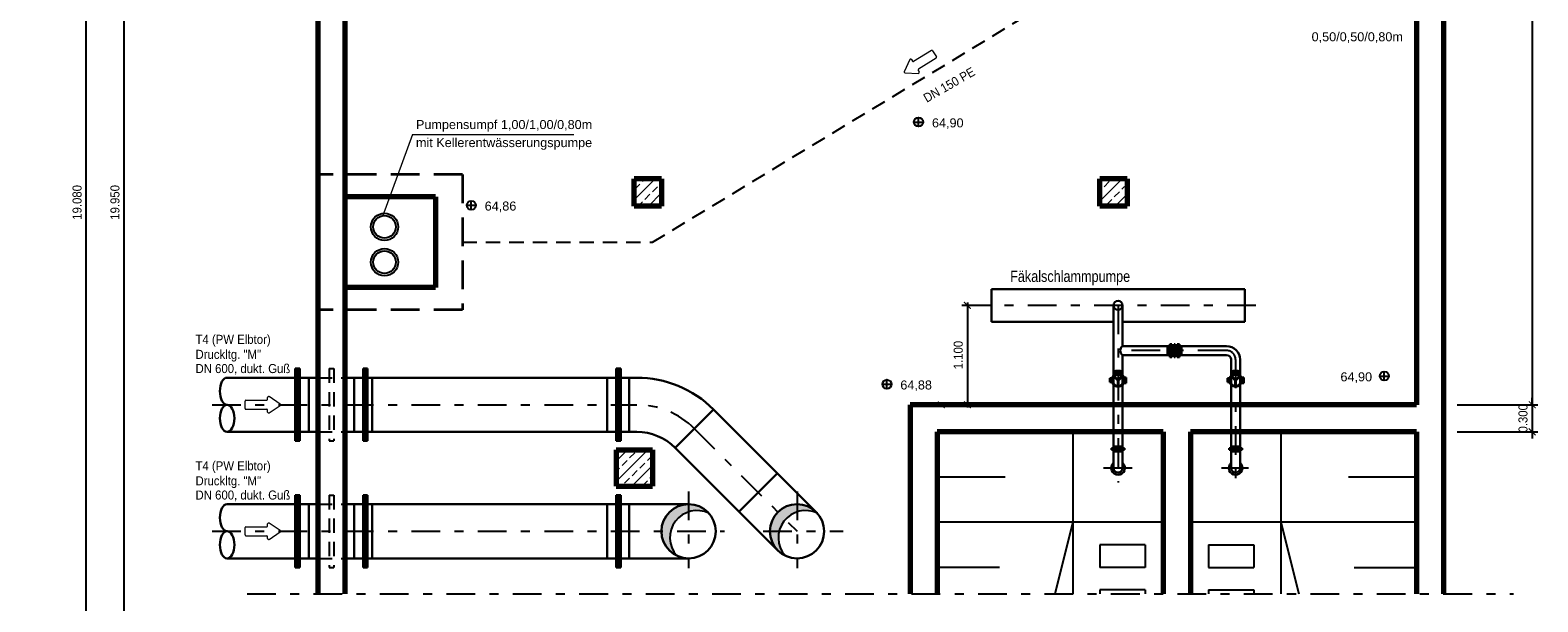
# Model space of a CAD drawing. Header units: metres. Extents: x -5 to 93, y -48 to 79.
# Tile 17 of 91: x 27.39 to 44.07, y -29.57 to -23.24. Entities that reach past the tile are written whole.
import ezdxf

# ---------------------------------------------------------------- set-up
doc = ezdxf.new("R2010")
doc.units = ezdxf.units.M
doc.header["$LTSCALE"] = 0.05
doc.header["$PDMODE"] = 35
doc.header["$PDSIZE"] = 0.1
for name, pattern in [('STRICHPUNKT2', [12.7, 6.35, -3.175, 0, -3.175]), ('VERDECKT', [9.525, 6.35, -3.175]), ('VERDECKT2', [4.7625, 3.175, -1.5875])]:
    doc.linetypes.add(name, pattern=pattern)
for name, color, linetype, lineweight in [('Bemassung_Bau', 7, 'Continuous', 18), ('Beschrifttung', 7, 'Continuous', 18), ('Maschinenbau', 152, 'Continuous', 30), ('Maschinenbau-Text', 152, 'Continuous', 25), ('Rohre', 160, 'Continuous', 30), ('Rohre_mitte', 160, 'STRICHPUNKT2', 25), ('Rohre_verdeckt', 160, 'VERDECKT2', 25), ('Sonstiges-1', 3, 'Continuous', 25), ('Sonstiges-Mitte', 3, 'STRICHPUNKT2', 25), ('Wand', 6, 'Continuous', 70), ('Wand-Schraffur', 252, 'Continuous', 20), ('Wand-verdeckt', 2, 'VERDECKT', 35)]:
    doc.layers.add(name, color=color, linetype=linetype, lineweight=lineweight)
doc.layers.add('Rohre_Schraffur', color=253, linetype='Continuous')
doc.layers.add('Rohre_Text', color=160, linetype='Continuous')
doc.styles.add('Arial', font='arial.ttf', dxfattribs={"width": 0.9})
doc.styles.get("Standard").update_dxf_attribs({"font": 'arial.ttf'})
doc.dimstyles.new('AEC Bemassung 1-50', dxfattribs={"dimtxt": 0.1, "dimasz": 0.075, "dimexe": 0.0625, "dimexo": 0, "dimgap": 0.05, "dimtad": 1, "dimdec": 3, "dimrnd": 0.005, "dimzin": 1, "dimdsep": 46, "dimtxsty": 'Arial', "dimblk": 'ARCHTICK', "dimcen": 0.125, "dimdle": 0.03125, "dimazin": 0, "dimtfac": 1, "dimtdec": 3, "dimtix": 1, "dimtmove": 2, "dimatfit": 2, "dimfxl": 1, "dimtolj": 1, "dimtzin": 0, "dimarcsym": 0})
pattern_1 = [(45, (25.29601, 0), (-0.1122532, 0.1122532), []), (45, (25.40827, 0), (-0.1122532, 0.1122532), [0.079375, -0.0396875])]

# ---------------------------------------------------------------- blocks, each defined once
blk = doc.blocks.new('_ArchTick')
at = {"color": 0, "linetype": 'ByBlock', "const_width": 0.15}
blk.add_lwpolyline([(-0.5, -0.5), (0.5, 0.5)], dxfattribs=at)
blk = doc.blocks.new('*D80')
at = {"layer": 'Bemassung_Bau', "color": 0, "lineweight": -2, "transparency": 16777216}
for p, q in [((27.394, -15.61), (28.076, -15.61)), ((28.014, -34.722), (28.014, -15.579)), ((27.519, -34.69), (28.076, -34.69))]:
    blk.add_line(p, q, dxfattribs=at)
at = {"layer": 'Defpoints', "color": 0, "transparency": 16777216}
for p in [(27.394, -15.61), (28.014, -15.61), (27.519, -34.69)]:
    blk.add_point(p, dxfattribs=at)
at = {"layer": 'Bemassung_Bau', "color": 0, "lineweight": -2, "transparency": 16777216, "xscale": 0.075, "yscale": 0.075, "zscale": 0.075}
for p, rotation in [((28.014, -15.61), 90), ((28.014, -34.69), 270)]:
    blk.add_blockref('_ArchTick', p, dxfattribs=dict(at, rotation=rotation))
at = {"layer": 'Bemassung_Bau', "color": 0, "transparency": 16777216, "insert": (27.913, -25.15), "char_height": 0.1, "attachment_point": 5, "rotation": 90, "style": 'Arial'}
blk.add_mtext('\\A1;19.080', dxfattribs=at)
blk = doc.blocks.new('*D82')
at = {"layer": 'Bemassung_Bau', "color": 0, "lineweight": -2, "transparency": 16777216}
for p, q in [((28.433, -35.157), (28.433, -15.144)), ((28.014, -15.175), (28.496, -15.175)), ((28.014, -35.125), (28.496, -35.125))]:
    blk.add_line(p, q, dxfattribs=at)
at = {"layer": 'Defpoints', "color": 0, "transparency": 16777216}
for p in [(28.014, -15.175), (28.433, -15.175), (28.014, -35.125)]:
    blk.add_point(p, dxfattribs=at)
at = {"layer": 'Bemassung_Bau', "color": 0, "lineweight": -2, "transparency": 16777216, "xscale": 0.075, "yscale": 0.075, "zscale": 0.075}
for p, rotation in [((28.433, -15.175), 90), ((28.433, -35.125), 270)]:
    blk.add_blockref('_ArchTick', p, dxfattribs=dict(at, rotation=rotation))
at = {"layer": 'Bemassung_Bau', "color": 0, "transparency": 16777216, "insert": (28.332, -25.15), "char_height": 0.1, "attachment_point": 5, "rotation": 90, "style": 'Arial'}
blk.add_mtext('\\A1;19.950', dxfattribs=at)
blk = doc.blocks.new('Pfeil')
at = {"layer": 'Beschrifttung'}
for p, q in [((0, -0.04), (0, 0.04)), ((0.01, 0.05), (0.24, 0.05)), ((0.25, 0.06), (0.25, 0.081)), ((0.388, 0.008), (0.266, 0.09)), ((0.01, -0.05), (0.24, -0.05)), ((0.25, -0.081), (0.25, -0.06)), ((0.266, -0.09), (0.388, -0.008))]:
    blk.add_line(p, q, dxfattribs=at)
for centre, start, end in [((0.01, 0.04), 90, 180), ((0.24, 0.06), 270, 0), ((0.26, 0.081), 56.3099, 180), ((0.382, 0), 303.6901, 56.3099), ((0.01, -0.04), 180, 270), ((0.24, -0.06), 0, 90), ((0.26, -0.081), 180, 303.6901)]:
    blk.add_arc(centre, 0.01, start, end, dxfattribs=at)
blk = doc.blocks.new('*D100')
at = {"layer": 'Defpoints', "color": 0, "transparency": 16777216}
for p in [(37.9, -26.29), (37.759, -27.39), (37.9, -27.39)]:
    blk.add_point(p, dxfattribs=at)
at = {"layer": 'Maschinenbau-Text', "color": 0, "lineweight": -2, "transparency": 16777216}
for p, q in [((37.9, -26.29), (37.697, -26.29)), ((37.759, -26.259), (37.759, -27.422)), ((37.9, -27.39), (37.697, -27.39))]:
    blk.add_line(p, q, dxfattribs=at)
at = {"layer": 'Maschinenbau-Text', "color": 0, "lineweight": -2, "transparency": 16777216, "xscale": 0.075, "yscale": 0.075, "zscale": 0.075}
for p, rotation in [((37.759, -26.29), 90), ((37.759, -27.39), 270)]:
    blk.add_blockref('_ArchTick', p, dxfattribs=dict(at, rotation=rotation))
at = {"layer": 'Maschinenbau-Text', "color": 0, "transparency": 16777216, "insert": (37.658, -26.84), "char_height": 0.1, "attachment_point": 5, "rotation": 90, "style": 'Arial'}
blk.add_mtext('\\A1;1.100', dxfattribs=at)
blk = doc.blocks.new('*D104')
at = {"layer": 'Bemassung_Bau', "color": 0, "lineweight": -2, "transparency": 16777216}
for p, q in [((43.175, -17.91), (44.068, -17.91)), ((44.005, -17.879), (44.005, -27.422)), ((43.175, -27.39), (44.068, -27.39))]:
    blk.add_line(p, q, dxfattribs=at)
at = {"layer": 'Defpoints', "color": 0, "transparency": 16777216}
for p in [(43.175, -17.91), (43.175, -27.39), (44.005, -27.39)]:
    blk.add_point(p, dxfattribs=at)
at = {"layer": 'Bemassung_Bau', "color": 0, "lineweight": -2, "transparency": 16777216, "xscale": 0.075, "yscale": 0.075, "zscale": 0.075}
for p, rotation in [((44.005, -17.91), 90), ((44.005, -27.39), 270)]:
    blk.add_blockref('_ArchTick', p, dxfattribs=dict(at, rotation=rotation))
at = {"layer": 'Bemassung_Bau', "color": 0, "transparency": 16777216, "insert": (43.904, -22.65), "char_height": 0.1, "attachment_point": 5, "rotation": 90, "style": 'Arial'}
blk.add_mtext('\\A1;9.480', dxfattribs=at)
blk = doc.blocks.new('*D105')
at = {"layer": 'Bemassung_Bau', "color": 0, "lineweight": -2, "transparency": 16777216}
for p, q in [((44.005, -27.39), (44.005, -27.315)), ((43.175, -27.39), (44.068, -27.39)), ((44.005, -27.39), (44.005, -27.69)), ((43.175, -27.69), (44.068, -27.69)), ((44.005, -27.69), (44.005, -27.765))]:
    blk.add_line(p, q, dxfattribs=at)
at = {"layer": 'Defpoints', "color": 0, "transparency": 16777216}
for p in [(43.175, -27.39), (43.175, -27.69), (44.005, -27.69)]:
    blk.add_point(p, dxfattribs=at)
at = {"layer": 'Bemassung_Bau', "color": 0, "lineweight": -2, "transparency": 16777216, "xscale": 0.075, "yscale": 0.075, "zscale": 0.075}
for p, rotation in [((44.005, -27.39), 270), ((44.005, -27.69), 90)]:
    blk.add_blockref('_ArchTick', p, dxfattribs=dict(at, rotation=rotation))
at = {"layer": 'Bemassung_Bau', "color": 0, "transparency": 16777216, "insert": (43.904, -27.54), "char_height": 0.1, "attachment_point": 5, "rotation": 90, "style": 'Arial'}
blk.add_mtext('\\A1;0.300', dxfattribs=at)

msp = doc.modelspace()

# ---------------------------------------------------------------- hatches: boundary and pattern name
at = {"layer": 'Rohre_Schraffur'}
for points in [[(39.3534, -27.119, -0.079442), (39.357, -27.0966), (39.3354, -27.0966), (39.3354, -27.1416), (39.357, -27.1416, -0.0798051)], [(40.6534, -27.119, -0.079442), (40.657, -27.0966), (40.6354, -27.0966), (40.6354, -27.1416), (40.657, -27.1416, -0.0798051)]]:
    msp.add_hatch(color=256, dxfattribs=at).paths.add_polyline_path(points)
h = msp.add_hatch(color=256, dxfattribs=at)
h.paths.add_polyline_path([(34.6754, -28.5759), (34.6754, -28.4904, 0.4142136), (34.3754, -28.7904), (34.4765, -28.7904, -0.2603384)])
h.paths.add_polyline_path([(34.6754, -28.4904), (34.6754, -28.5759, -0.1951391), (34.9004, -28.592, 0.21525)])
h.paths.add_polyline_path([(34.4765, -28.7904), (34.3754, -28.7904, 0.2858759), (34.543, -29.0597, -0.2449613)])
h = msp.add_hatch(color=256, dxfattribs=at)
h.paths.add_polyline_path([(35.8754, -28.4904), (35.8754, -28.5759, -0.1951391), (36.1004, -28.592, 0.21525)])
h.paths.add_polyline_path([(35.8754, -28.4904, 0.4142136), (35.5754, -28.7904, 0.2858759), (35.743, -29.0597, -0.5397191), (35.8754, -28.5759)])
at = {"layer": 'Wand-Schraffur'}
h = msp.add_hatch(dxfattribs=at)
h.set_pattern_fill('ANSI33', color=256, scale=0.025, style=0)
h.set_pattern_definition(pattern_1)
h.paths.add_polyline_path([(34.3754, -24.8904), (34.0754, -24.8904), (34.0754, -25.1904), (34.3754, -25.1904)])
h = msp.add_hatch(dxfattribs=at)
h.set_pattern_fill('ANSI33', color=256, scale=0.025, style=0)
h.set_pattern_definition(pattern_1)
h.paths.add_polyline_path([(39.5254, -25.1904), (39.5254, -24.8904), (39.2254, -24.8904), (39.2254, -25.1904)])
h = msp.add_hatch(dxfattribs=at)
h.set_pattern_fill('ANSI33', color=256, scale=0.025, style=0)
h.set_pattern_definition(pattern_1)
h.paths.add_polyline_path([(34.2754, -28.2904), (34.2754, -27.8904), (33.8754, -27.8904), (33.8754, -28.2904)])

# ---------------------------------------------------------------- linework, layer by layer
for p, q in [((37.1683, -24.2612), (37.2683, -24.2612)), ((37.2183, -24.3112), (37.2183, -24.2112)), ((32.2722, -25.2319), (32.2722, -25.1319)), ((32.2222, -25.1819), (32.3222, -25.1819)), ((36.8187, -27.1624), (36.9187, -27.1624)), ((36.8687, -27.2124), (36.8687, -27.1124)), ((42.32, -27.0724), (42.42, -27.0724)), ((42.37, -27.1224), (42.37, -27.0224))]:
    msp.add_line(p, q)
for centre in [(37.2183, -24.2612), (32.2722, -25.1819), (36.8687, -27.1624), (42.37, -27.0724)]:
    msp.add_circle(centre, 0.05)
at = {"layer": 'Beschrifttung'}
for q in [(31.2886, -25.3072), (33.4048, -24.3993)]:
    msp.add_line((31.6208, -24.3993), q, dxfattribs=at)
at = {"layer": 'Maschinenbau'}
for p, q in [((38.0254, -26.1104), (38.0254, -26.4704)), ((40.8254, -26.1104), (38.0254, -26.1104)), ((40.8254, -26.1104), (40.8254, -26.4704)), ((39.3754, -26.4704), (38.0254, -26.4704)), ((40.8254, -26.4704), (39.4754, -26.4704))]:
    msp.add_line(p, q, dxfattribs=at)
at = {"layer": 'Rohre'}
for p, q in [((39.3754, -26.2904), (39.3754, -27.0672)), ((39.4754, -26.2904), (39.4754, -26.7404)), ((40.6254, -26.7404), (39.4754, -26.7404)), ((40.6254, -26.8404), (39.4754, -26.8404)), ((39.4754, -26.8404), (39.4754, -27.0672)), ((39.9728, -26.8384), (39.9728, -26.7425)), ((39.9968, -26.8623), (39.9968, -26.7186)), ((39.9968, -26.7186), (40.0087, -26.7186)), ((40.0087, -26.8623), (40.0087, -26.7186)), ((40.0087, -26.8623), (40.0087, -26.7186)), ((40.0087, -26.7186), (40.0207, -26.7186)), ((40.0207, -26.8623), (40.0207, -26.7186)), ((40.0447, -26.8623), (40.0447, -26.7186)), ((40.0447, -26.7186), (40.0567, -26.7186)), ((40.0567, -26.8623), (40.0567, -26.7186)), ((40.0806, -26.8623), (40.0806, -26.7186)), ((40.0806, -26.7186), (40.0926, -26.7186)), ((40.0926, -26.8623), (40.0926, -26.7186)), ((40.0926, -26.8623), (40.0926, -26.7186)), ((40.0926, -26.7186), (40.1046, -26.7186)), ((40.1046, -26.8623), (40.1046, -26.7186)), ((40.1285, -26.8384), (40.1285, -26.7425)), ((30.3254, -26.9904), (30.3254, -27.7904)), ((30.3254, -26.9904), (30.3754, -26.9904)), ((30.3504, -26.9904), (30.3504, -27.7904)), ((30.3754, -26.9904), (30.3754, -27.7904)), ((31.0754, -26.9904), (31.0754, -27.7904)), ((31.0754, -26.9904), (31.1254, -26.9904)), ((31.1004, -26.9904), (31.1004, -27.7904)), ((31.1254, -26.9904), (31.1254, -27.7904)), ((33.8754, -26.9904), (33.8754, -27.7904)), ((33.8754, -26.9904), (33.9254, -26.9904)), ((33.9004, -26.9904), (33.9004, -27.7904)), ((33.9254, -26.9904), (33.9254, -27.7904)), ((39.9968, -26.8623), (40.0087, -26.8623)), ((40.0087, -26.8623), (40.0207, -26.8623)), ((40.0447, -26.8623), (40.0567, -26.8623)), ((40.0806, -26.8623), (40.0926, -26.8623)), ((40.0926, -26.8623), (40.1046, -26.8623)), ((40.6754, -26.8904), (40.6754, -27.0672)), ((40.7754, -26.8904), (40.7754, -27.0672)), ((29.5718, -27.0904), (30.5754, -27.0904)), ((30.4754, -27.0904), (30.4754, -27.6904)), ((30.8754, -27.0904), (31.2254, -27.0904)), ((30.9754, -27.0904), (30.9754, -27.6904)), ((31.1754, -27.0904), (34.0188, -27.0904)), ((31.1754, -27.0904), (31.1754, -27.6904)), ((33.7754, -27.0904), (33.7754, -27.6904)), ((33.9997, -27.0904), (34.1026, -27.0904)), ((34.0188, -27.0842), (34.0188, -27.6842)), ((39.3354, -27.0966), (39.3354, -27.1416)), ((39.357, -27.0966), (39.3354, -27.0966)), ((39.3354, -27.1146), (39.3354, -27.1236)), ((39.357, -27.1416), (39.3354, -27.1416)), ((39.3754, -27.0807), (39.3754, -27.1574)), ((39.3754, -27.1708), (39.3754, -28.0904)), ((39.4254, -27.0218), (39.3779, -27.0218)), ((39.3779, -27.047), (39.3779, -27.0218)), ((39.4254, -27.047), (39.3779, -27.047)), ((39.3783, -27.077), (39.4218, -27.1205)), ((39.3834, -27.0719), (39.4254, -27.114)), ((39.4218, -27.182), (39.4218, -27.1205)), ((39.4254, -27.0218), (39.4729, -27.0218)), ((39.4254, -27.047), (39.4729, -27.047)), ((39.4674, -27.0719), (39.4254, -27.114)), ((39.4725, -27.077), (39.429, -27.1205)), ((39.429, -27.182), (39.429, -27.1205)), ((39.4729, -27.047), (39.4729, -27.0218)), ((39.4754, -27.0807), (39.4754, -27.1574)), ((39.4754, -27.1708), (39.4754, -28.0904)), ((39.5154, -27.1506), (39.4901, -27.1506)), ((39.5154, -27.0876), (39.4902, -27.0876)), ((39.5154, -27.0966), (39.4938, -27.0966)), ((39.5154, -27.1416), (39.4938, -27.1416)), ((39.5154, -27.1146), (39.4973, -27.1146)), ((39.5154, -27.1236), (39.4973, -27.1236)), ((39.5154, -27.0876), (39.5154, -27.1506)), ((39.5154, -27.1146), (39.5154, -27.1236)), ((39.5154, -27.1416), (39.5154, -27.1506)), ((40.6354, -27.0966), (40.6354, -27.1416)), ((40.657, -27.0966), (40.6354, -27.0966)), ((40.6354, -27.1146), (40.6354, -27.1236)), ((40.657, -27.1416), (40.6354, -27.1416)), ((40.6754, -27.0807), (40.6754, -27.1574)), ((40.6754, -27.1708), (40.6754, -28.0904)), ((40.7254, -27.0218), (40.6779, -27.0218)), ((40.6779, -27.047), (40.6779, -27.0218)), ((40.7254, -27.047), (40.6779, -27.047)), ((40.6783, -27.077), (40.7218, -27.1205)), ((40.6834, -27.0719), (40.7254, -27.114)), ((40.7218, -27.182), (40.7218, -27.1205)), ((40.7254, -27.0218), (40.7729, -27.0218)), ((40.7254, -27.047), (40.7729, -27.047)), ((40.7674, -27.0719), (40.7254, -27.114)), ((40.7725, -27.077), (40.729, -27.1205)), ((40.729, -27.182), (40.729, -27.1205)), ((40.7729, -27.047), (40.7729, -27.0218)), ((40.7754, -27.0807), (40.7754, -27.1574)), ((40.7754, -27.1708), (40.7754, -28.0904)), ((40.8154, -27.1506), (40.7901, -27.1506)), ((40.8154, -27.0876), (40.7902, -27.0876)), ((40.8154, -27.0966), (40.7938, -27.0966)), ((40.8154, -27.1416), (40.7938, -27.1416)), ((40.8154, -27.1146), (40.7973, -27.1146)), ((40.8154, -27.1236), (40.7973, -27.1236)), ((40.8154, -27.0876), (40.8154, -27.1506)), ((40.8154, -27.1146), (40.8154, -27.1236)), ((40.8154, -27.1416), (40.8154, -27.1506)), ((34.5269, -27.8662), (34.9511, -27.4419)), ((34.9511, -27.4419), (36.0875, -28.5783)), ((29.5718, -27.6904), (30.5754, -27.6904)), ((30.3254, -27.7904), (30.3754, -27.7904)), ((30.8754, -27.6904), (31.2254, -27.6904)), ((31.0754, -27.7904), (31.1254, -27.7904)), ((31.1754, -27.6904), (34.1026, -27.6904)), ((33.8754, -27.7904), (33.9254, -27.7904)), ((34.5269, -27.8662), (35.6633, -29.0026)), ((39.4974, -27.87), (39.3534, -27.87)), ((39.3534, -27.879), (39.3534, -27.87)), ((39.4974, -27.879), (39.3534, -27.879)), ((39.3534, -27.888), (39.3534, -27.879)), ((39.4974, -27.879), (39.3534, -27.879)), ((39.4974, -27.888), (39.3534, -27.888)), ((39.4754, -27.852), (39.3754, -27.852)), ((39.4754, -27.906), (39.3754, -27.906)), ((39.4974, -27.879), (39.4974, -27.87)), ((39.4974, -27.888), (39.4974, -27.879)), ((40.7974, -27.87), (40.6534, -27.87)), ((40.6534, -27.879), (40.6534, -27.87)), ((40.7974, -27.879), (40.6534, -27.879)), ((40.6534, -27.888), (40.6534, -27.879)), ((40.7974, -27.879), (40.6534, -27.879)), ((40.7974, -27.888), (40.6534, -27.888)), ((40.7754, -27.852), (40.6754, -27.852)), ((40.7754, -27.906), (40.6754, -27.906)), ((40.7974, -27.879), (40.7974, -27.87)), ((40.7974, -27.888), (40.7974, -27.879)), ((35.234, -28.5733), (35.6582, -28.149)), ((29.5718, -28.4904), (30.5754, -28.4904)), ((30.3254, -28.3904), (30.3254, -29.1904)), ((30.3254, -28.3904), (30.3754, -28.3904)), ((30.3504, -28.3904), (30.3504, -29.1904)), ((30.3754, -28.3904), (30.3754, -29.1904)), ((30.4754, -28.4904), (30.4754, -29.0904)), ((30.8754, -28.4904), (31.2254, -28.4904)), ((30.9754, -28.4904), (30.9754, -29.0904)), ((31.0754, -28.3904), (31.0754, -29.1904)), ((31.0754, -28.3904), (31.1254, -28.3904)), ((31.1004, -28.3904), (31.1004, -29.1904)), ((31.1254, -28.3904), (31.1254, -29.1904)), ((31.1754, -28.4904), (34.6754, -28.4904)), ((31.1754, -28.4904), (31.1754, -29.0904)), ((33.7754, -28.4904), (33.7754, -29.0904)), ((33.8754, -28.3904), (33.8754, -29.1904)), ((33.8754, -28.3904), (33.9254, -28.3904)), ((33.9004, -28.3904), (33.9004, -29.1904)), ((33.9254, -28.3904), (33.9254, -29.1904)), ((34.0188, -28.4842), (34.0188, -29.0842)), ((29.5718, -29.0904), (30.5754, -29.0904)), ((30.8754, -29.0904), (31.2254, -29.0904)), ((31.1754, -29.0904), (34.6754, -29.0904)), ((30.3254, -29.1904), (30.3754, -29.1904)), ((31.0754, -29.1904), (31.1254, -29.1904)), ((33.8754, -29.1904), (33.9254, -29.1904))]:
    msp.add_line(p, q, dxfattribs=at)
for centre, radius in [((39.4254, -26.2904), 0.05), ((39.4254, -27.119), 0.072), ((39.4254, -27.119), 0.063), ((40.7254, -27.119), 0.072), ((40.7254, -27.119), 0.063), ((34.6754, -28.7904), 0.3), ((35.8754, -28.7904), 0.3)]:
    msp.add_circle(centre, radius, dxfattribs=at)
for centre, radius, start, end in [((39.5125, -26.7904), 0.0623, 126.603, 233.397), ((40.6254, -26.8904), 0.15, 360, 90), ((40.6254, -26.8904), 0.05, 360, 90), ((34.1026, -28.2904), 1.2, 45, 90), ((39.4254, -27.175), 0.1604, 72.75346, 107.24654), ((40.7254, -27.175), 0.1604, 72.75346, 107.24654), ((34.1026, -28.2904), 0.6, 45, 90), ((39.4254, -28.0904), 0.075, 131.81031, 48.18969), ((39.4254, -28.0904), 0.05, 180, 0), ((40.7254, -28.0904), 0.075, 131.81031, 48.18969), ((40.7254, -28.0904), 0.05, 180, 0)]:
    msp.add_arc(centre, radius, start, end, dxfattribs=at)
for centre in [(29.5718, -27.2404), (29.5718, -28.6404)]:
    msp.add_ellipse(centre, major_axis=(0, -0.15), ratio=0.5334145, start_param=3.1415927, end_param=6.2831853, dxfattribs=at)
for centre in [(29.5718, -27.5404), (29.5718, -28.9404)]:
    msp.add_ellipse(centre, major_axis=(0, -0.15), ratio=0.5334145, dxfattribs=at)
at = {"layer": 'Rohre_mitte'}
for p, q in [((40.9497, -26.2904), (37.8997, -26.2904)), ((39.4254, -26.2904), (39.4254, -28.249)), ((40.6254, -26.7904), (39.4502, -26.7904)), ((40.7254, -26.8904), (40.7254, -28.2674)), ((29.4052, -27.3904), (34.1026, -27.3904)), ((34.739, -27.6541), (35.8754, -28.7904)), ((39.5812, -28.0904), (39.2369, -28.0904)), ((40.8682, -28.0904), (40.5692, -28.0904)), ((34.6754, -28.3512), (34.6754, -29.2008)), ((35.8754, -28.3512), (35.8754, -29.2008)), ((29.4052, -28.7904), (35.071, -28.7904)), ((35.5016, -28.7904), (36.3837, -28.7904))]:
    msp.add_line(p, q, dxfattribs=at)
for centre, radius, start in [((40.6254, -26.8904), 0.1, 360), ((34.1026, -28.2904), 0.9, 45)]:
    msp.add_arc(centre, radius, start, 90, dxfattribs=at)
at = {"layer": 'Rohre_Schraffur'}
for centre in [(34.768, -28.8612), (35.968, -28.8612)]:
    msp.add_arc(centre, 0.3, 63.81583, 221.40972, dxfattribs=at)
at = {"layer": 'Rohre_Text'}
msp.add_line((37.1254, -27.3904), (37.5338, -27.3904), dxfattribs=at)
at = {"layer": 'Rohre_verdeckt'}
for p, q in [((34.2754, -25.5904), (40.4254, -21.8604)), ((32.1754, -25.5904), (34.2754, -25.5904)), ((30.7004, -26.9904), (30.7004, -27.7904)), ((30.7004, -26.9904), (30.7504, -26.9904)), ((30.7504, -26.9904), (30.7504, -27.7904)), ((30.5754, -27.0904), (30.8754, -27.0904)), ((30.5754, -27.6904), (30.8754, -27.6904)), ((30.7004, -27.7904), (30.7504, -27.7904)), ((30.5754, -28.4904), (30.8754, -28.4904)), ((30.7004, -28.3904), (30.7004, -29.1904)), ((30.7004, -28.3904), (30.7504, -28.3904)), ((30.7504, -28.3904), (30.7504, -29.1904)), ((30.5754, -29.0904), (30.8754, -29.0904)), ((30.7004, -29.1904), (30.7504, -29.1904))]:
    msp.add_line(p, q, dxfattribs=at)
at = {"layer": 'Sonstiges-1'}
for p, q in [((38.9254, -27.6904), (38.9254, -29.4849)), ((41.2254, -27.6904), (41.2254, -29.4849)), ((38.1754, -28.1904), (37.4254, -28.1904)), ((42.7254, -28.1904), (41.9754, -28.1904)), ((39.9254, -28.6904), (37.4254, -28.6904)), ((38.9254, -28.6904), (38.7268, -29.4849)), ((42.7254, -28.6904), (40.2254, -28.6904)), ((41.2254, -28.6904), (41.424, -29.4849)), ((39.7254, -28.9404), (39.2254, -28.9404)), ((39.2254, -28.9404), (39.2254, -29.1904)), ((39.7254, -28.9404), (39.7254, -29.1904)), ((40.4254, -28.9404), (40.9254, -28.9404)), ((40.4254, -28.9404), (40.4254, -29.1904)), ((40.9254, -28.9404), (40.9254, -29.1904)), ((38.1129, -29.1904), (37.4254, -29.1904)), ((39.7254, -29.1904), (39.2254, -29.1904)), ((40.4254, -29.1904), (40.9254, -29.1904)), ((42.0379, -29.1904), (42.7254, -29.1904)), ((39.7254, -29.4404), (39.2254, -29.4404)), ((39.2254, -29.4404), (39.2254, -29.4849)), ((39.7254, -29.4404), (39.7254, -29.4849)), ((40.4254, -29.4404), (40.9254, -29.4404)), ((40.4254, -29.4404), (40.4254, -29.4849)), ((40.9254, -29.4404), (40.9254, -29.4849))]:
    msp.add_line(p, q, dxfattribs=at)
for centre, radius in [((31.3129, -25.421), 0.15), ((31.3129, -25.421), 0.125), ((31.3129, -25.8123), 0.15), ((31.3129, -25.8123), 0.125)]:
    msp.add_circle(centre, radius, dxfattribs=at)
at = {"layer": 'Sonstiges-Mitte'}
msp.add_line((29.7921, -29.4849), (43.7999, -29.4849), dxfattribs=at)
at = {"layer": 'Wand'}
for p, q in [((30.5754, -15.3104), (30.5754, -29.4849)), ((30.8754, -15.6104), (30.8754, -29.4849)), ((43.0254, -15.6104), (43.0254, -29.4849)), ((42.7254, -17.9104), (42.7254, -27.3904)), ((34.3754, -24.8904), (34.0754, -24.8904)), ((34.0754, -25.1904), (34.0754, -24.8904)), ((34.3754, -24.8904), (34.3754, -25.1904)), ((39.5254, -24.8904), (39.2254, -24.8904)), ((39.2254, -25.1904), (39.2254, -24.8904)), ((39.5254, -24.8904), (39.5254, -25.1904)), ((31.8754, -25.0904), (30.8754, -25.0904)), ((31.8754, -25.0904), (31.8754, -26.0904)), ((34.3754, -25.1904), (34.0754, -25.1904)), ((39.5254, -25.1904), (39.2254, -25.1904)), ((31.8754, -26.0904), (30.8754, -26.0904)), ((42.7254, -27.3904), (37.1254, -27.3904)), ((37.1254, -27.3904), (37.1254, -29.4849)), ((39.9254, -27.6904), (37.4254, -27.6904)), ((37.4254, -27.6904), (37.4254, -29.4849)), ((39.9254, -27.6904), (39.9254, -29.4849)), ((40.2254, -27.6904), (40.2254, -29.4849)), ((42.7254, -27.6904), (40.2254, -27.6904)), ((42.7254, -27.6904), (42.7254, -29.4849)), ((33.8754, -27.8904), (34.2754, -27.8904)), ((33.8754, -27.8904), (33.8754, -28.2904)), ((34.2754, -27.8904), (34.2754, -28.2904)), ((33.8754, -28.2904), (34.2754, -28.2904))]:
    msp.add_line(p, q, dxfattribs=at)
at = {"layer": 'Wand-verdeckt'}
for p, q in [((32.1754, -24.8404), (30.5754, -24.8404)), ((32.1754, -24.8404), (32.1754, -26.3404)), ((32.1754, -26.3404), (30.5754, -26.3404))]:
    msp.add_line(p, q, dxfattribs=at)

# ---------------------------------------------------------------- block references
at = {"layer": 'Rohre_Text', "rotation": 211.7209271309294}
msp.add_blockref('Pfeil', (37.3952, -23.5062), dxfattribs=at)
at = {"layer": 'Rohre_Text'}
for p in [(29.7698, -27.3904), (29.7698, -28.7904)]:
    msp.add_blockref('Pfeil', p, dxfattribs=at)
at = {"layer": 'Rohre_Text', "xscale": 0.075, "yscale": 0.075, "zscale": 0.075, "rotation": 270}
msp.add_blockref('_ArchTick', (37.4713, -27.3904), dxfattribs=at)

# ---------------------------------------------------------------- texts
at = {"layer": 'Beschrifttung'}
for s, p in [('0,50/0,50/0,80m', (41.5657, -23.3668)), ('Pumpensumpf 1,00/1,00/0,80m', (31.6604, -24.3383)), ('64,90', (37.367, -24.3199)), ('mit Kellerentwässerungspumpe', (31.6604, -24.538)), ('64,86', (32.4208, -25.2406)), ('64,88', (37.0173, -27.2211)), ('64,90', (41.885, -27.131))]:
    msp.add_text(s, height=0.1, dxfattribs=at).set_placement(p)
at = {"layer": 'Maschinenbau-Text', "style": 'Arial', "width": 0.8}
msp.add_text('Fäkalschlammpumpe', height=0.125, dxfattribs=at).set_placement((38.2316, -26.0304))
at = {"layer": 'Rohre_Text', "style": 'Arial', "width": 0.9}
msp.add_text('DN 150 PE', height=0.1, rotation=29.93732, dxfattribs=at).set_placement((37.3096, -24.0485))
for s, p in [('T4 (PW Elbtor)', (29.2225, -26.716)), ('Druckltg. "M"', (29.2225, -26.882)), ('DN 600, dukt. Guß', (29.2225, -27.0394)), ('T4 (PW Elbtor)', (29.2225, -28.116)), ('Druckltg. "M"', (29.2225, -28.282)), ('DN 600, dukt. Guß', (29.2225, -28.4394))]:
    msp.add_text(s, height=0.1, dxfattribs=at).set_placement(p)

# ---------------------------------------------------------------- dimensions: what is measured, and where the dimension line sits
at = {"layer": 'Bemassung_Bau'}
for base, p1, p2, picture, middle in [((28.4331, -15.1754), (28.0139, -35.1254), (28.0139, -15.1754), '*D82', (28.3321, -25.1504)), ((28.0139, -15.6104), (27.5185, -34.6904), (27.3937, -15.6104), '*D80', (27.9128, -25.1504)), ((44.0053, -27.3904), (43.1748, -17.9104), (43.1748, -27.3904), '*D104', (43.9042, -22.6504)), ((44.0053, -27.6904), (43.1748, -27.3904), (43.1748, -27.6904), '*D105', (43.9042, -27.5404))]:
    dim = msp.add_linear_dim(base=base, p1=p1, p2=p2, angle=90, dimstyle='AEC Bemassung 1-50', dxfattribs=at)
    dim.commit()
    dim.dimension.update_dxf_attribs({"geometry": picture, "text_midpoint": middle})
at = {"layer": 'Maschinenbau-Text'}
dim = msp.add_linear_dim(base=(37.7595, -27.3904), p1=(37.8997, -26.2904), p2=(37.8997, -27.3904), angle=90, dimstyle='AEC Bemassung 1-50', dxfattribs=at)
dim.commit()
dim.dimension.update_dxf_attribs({"geometry": '*D100', "text_midpoint": (37.6584, -26.8404)})

doc.saveas('drawing.dxf')
